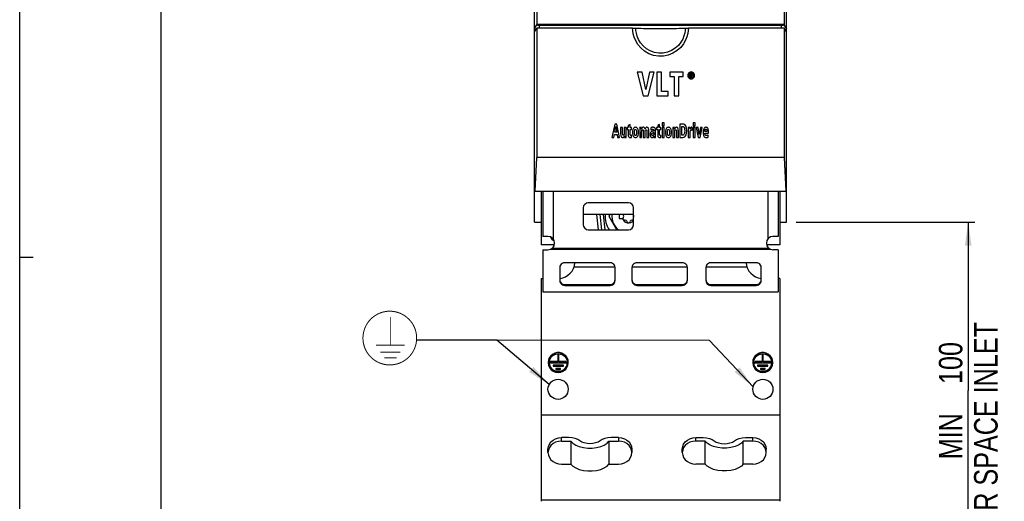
# Model space of a CAD drawing. Extents: x 0 to 594, y 0 to 420.
# Tile 2 of 28: x 0 to 147, y 149 to 220. Entities that reach past the tile are written whole.
import ezdxf

# ---------------------------------------------------------------- set-up
doc = ezdxf.new("R2010")
doc.units = 0
doc.header["$LTSCALE"] = 32.67
doc.layers.get('0').update_dxf_attribs({"linetype": 'CONTINUOUS'})
doc.styles.get("Standard").update_dxf_attribs({"font": 'txt', "width": 0.8})
doc.dimstyles.get("Standard").update_dxf_attribs({"dimtxt": 2.5, "dimasz": 2.5, "dimexe": 1.25, "dimexo": 0.625, "dimtad": 1, "dimcen": 2.5, "dimazin": 3, "dimtfac": 1, "dimtmove": 0, "dimatfit": 3})

# ---------------------------------------------------------------- blocks, each defined once
blk = doc.blocks.new('_FILLED')
at = {"color": 0, "linetype": 'BYBLOCK'}
blk.add_solid([(0, 0), (-1, 0.143), (-1, -0.143)], dxfattribs=at)
blk = doc.blocks.new('*D1')
at = {"color": 2, "linetype": 'CONTINUOUS'}
for p, q in [((115.63, 190.21), (142.22, 190.21)), ((141.22, 190.21), (141.22, 165.16)), ((141.22, 140.11), (141.22, 165.16)), ((136.37, 140.11), (142.22, 140.11))]:
    blk.add_line(p, q, dxfattribs=at)
at = {"color": 2, "linetype": 'CONTINUOUS', "xscale": 3.5, "yscale": 3.5, "zscale": 3.5}
for p, rotation in [((141.22, 190.21), 90), ((141.22, 140.11), 270)]:
    blk.add_blockref('_FILLED', p, dxfattribs=dict(at, rotation=rotation))
at = {"color": 5, "linetype": 'CONTINUOUS', "width": 0.8}
for s, p in [('AIR SPACE INLET', (145.6, 143.72)), ('100', (140.35, 166.12)), ('MIN ', (140.35, 154.92))]:
    blk.add_text(s, height=3.5, rotation=90, dxfattribs=at).set_placement(p)
blk = doc.blocks.new('EARTH_BL1', base_point=(80.15, 171.33))
at = {"color": 2, "linetype": 'CONTINUOUS'}
for p, q in [((71.04, 172.64), (59.09, 172.64)), ((102.71, 172.61), (59.09, 172.64)), ((78.83, 166.03), (71.04, 172.64)), ((109.2, 165.69), (102.71, 172.61))]:
    blk.add_line(p, q, dxfattribs=at)
at = {"color": 7, "linetype": 'CONTINUOUS', "const_width": 0.148}
blk.add_lwpolyline([(51.1, 172.96, 1), (59.1, 172.96, 1)], format="xyb", close=True, dxfattribs=at)
for points in [[(55.18, 171.89), (55.18, 176.11)], [(53.03, 171.89), (57.33, 171.89)], [(53.71, 170.86), (56.66, 170.86)], [(54.27, 170), (56.1, 170)]]:
    blk.add_lwpolyline(points, dxfattribs=at)
at = {"color": 2, "linetype": 'CONTINUOUS'}
for points in [[(75.84, 167.92), (78.83, 166.03), (76.49, 168.68)], [(106.44, 167.9), (109.2, 165.69), (107.17, 168.59)]]:
    blk.add_solid(points, dxfattribs=at)

msp = doc.modelspace()

# ---------------------------------------------------------------- linework, layer by layer
at = {"color": 7, "linetype": 'CONTINUOUS'}
for p, q in [((0, 0), (0, 420)), ((21, 400), (21, 20)), ((76.659, 190.208), (76.659, 290.208)), ((114.159, 190.208), (114.159, 290.208)), ((77.002, 285.583), (77.002, 219.601)), ((113.817, 285.583), (113.817, 219.601)), ((76.659, 219.03), (77.002, 219.601)), ((76.659, 218.53), (77.002, 219.101)), ((76.659, 219.03), (76.738, 218.833)), ((76.738, 218.833), (76.841, 218.833)), ((113.817, 219.609), (77.002, 219.609)), ((77.002, 219.601), (77.133, 219.514)), ((77.409, 219.106), (77.002, 219.101)), ((77.002, 219.101), (77.002, 199.833)), ((77.133, 219.514), (77.409, 219.518)), ((77.409, 219.52), (113.409, 219.52)), ((77.409, 219.106), (77.409, 219.518)), ((91.262, 219.109), (77.409, 219.107)), ((92.457, 219.07), (92.854, 219.057)), ((92.854, 219.057), (93.221, 219.047)), ((93.221, 219.047), (93.592, 219.039)), ((93.592, 219.039), (94.107, 219.03)), ((94.107, 219.03), (94.518, 219.025)), ((94.518, 219.025), (94.9, 219.022)), ((94.9, 219.022), (95.409, 219.02)), ((95.409, 219.02), (95.811, 219.021)), ((95.811, 219.021), (96.255, 219.024)), ((96.255, 219.024), (96.77, 219.031)), ((96.77, 219.031), (97.268, 219.04)), ((97.268, 219.04), (97.803, 219.053)), ((97.803, 219.053), (98.172, 219.064)), ((98.172, 219.064), (98.597, 219.078)), ((98.597, 219.078), (99.094, 219.099)), ((113.409, 219.107), (99.557, 219.109)), ((113.409, 219.518), (113.685, 219.514)), ((113.409, 219.107), (113.409, 219.518)), ((113.817, 219.101), (113.409, 219.106)), ((113.817, 219.601), (113.685, 219.514)), ((114.159, 219.03), (113.817, 219.601)), ((114.159, 218.53), (113.817, 219.101)), ((113.817, 219.101), (113.817, 199.833)), ((114.081, 218.833), (113.978, 218.833)), ((114.159, 219.03), (114.081, 218.833)), ((92.694, 212.52), (91.944, 212.52)), ((91.944, 212.52), (92.83, 209.02)), ((93.219, 209.966), (92.694, 212.52)), ((93.763, 212.52), (93.219, 209.966)), ((93.58, 209.02), (94.478, 212.52)), ((94.478, 212.52), (93.763, 212.52)), ((95.575, 212.52), (94.88, 212.52)), ((94.88, 212.52), (94.88, 209.02)), ((95.575, 209.65), (95.575, 212.52)), ((98.778, 212.52), (96.787, 212.52)), ((96.787, 212.52), (96.787, 211.888)), ((96.787, 211.888), (97.434, 211.888)), ((97.434, 211.888), (97.434, 209.02)), ((98.129, 211.888), (98.778, 211.888)), ((98.129, 209.02), (98.129, 211.888)), ((98.778, 211.888), (98.778, 212.52)), ((99.964, 212.331), (99.772, 212.331)), ((99.772, 212.331), (99.772, 211.776)), ((99.772, 211.776), (99.882, 211.776)), ((99.882, 212.238), (99.954, 212.238)), ((99.882, 212.105), (99.882, 212.238)), ((99.966, 212.105), (99.882, 212.105)), ((99.882, 212.012), (99.931, 212.012)), ((99.882, 211.776), (99.882, 212.012)), ((99.931, 212.012), (100.05, 211.776)), ((100.179, 211.776), (100.043, 212.017)), ((100.05, 211.776), (100.179, 211.776)), ((96.562, 209.65), (95.575, 209.65)), ((96.562, 209.02), (96.562, 209.65)), ((92.83, 209.02), (93.58, 209.02)), ((94.88, 209.02), (96.562, 209.02)), ((97.434, 209.02), (98.129, 209.02)), ((88.593, 204.82), (88.17, 202.82)), ((88.92, 204.82), (88.593, 204.82)), ((88.6, 203.604), (88.755, 204.437)), ((88.755, 204.437), (88.885, 203.604)), ((89.328, 202.82), (88.92, 204.82)), ((89.764, 204.314), (89.478, 204.314)), ((89.478, 204.314), (89.478, 203.337)), ((89.764, 203.393), (89.764, 204.314)), ((90.305, 204.314), (90.019, 204.314)), ((90.019, 204.314), (90.019, 203.475)), ((90.305, 203.131), (90.305, 204.314)), ((90.612, 204.314), (90.449, 204.314)), ((90.449, 204.314), (90.449, 203.997)), ((90.449, 203.997), (90.605, 203.997)), ((90.605, 203.997), (90.605, 203.239)), ((90.89, 204.76), (90.612, 204.62)), ((90.612, 204.62), (90.612, 204.314)), ((90.89, 204.314), (90.89, 204.76)), ((91.077, 204.314), (90.89, 204.314)), ((90.89, 203.997), (91.077, 203.997)), ((90.89, 203.309), (90.89, 203.997)), ((91.077, 203.997), (91.077, 204.314)), ((92.578, 204.314), (92.307, 204.314)), ((92.315, 204.002), (92.315, 202.82)), ((93.666, 202.82), (93.666, 203.797)), ((93.964, 204.242), (93.978, 203.906)), ((94.242, 204.039), (94.253, 204.039)), ((94.253, 204.039), (94.289, 204.037)), ((94.68, 203.242), (94.68, 203.786)), ((94.998, 204.314), (94.836, 204.314)), ((94.836, 204.314), (94.836, 203.997)), ((94.836, 203.997), (94.992, 203.997)), ((94.992, 203.997), (94.992, 203.239)), ((95.277, 204.76), (94.998, 204.62)), ((94.998, 204.62), (94.998, 204.314)), ((95.277, 204.314), (95.277, 204.76)), ((95.463, 204.314), (95.277, 204.314)), ((95.277, 203.997), (95.463, 203.997)), ((95.277, 203.309), (95.277, 203.997)), ((95.463, 203.997), (95.463, 204.314)), ((95.936, 204.97), (95.65, 204.97)), ((95.65, 204.97), (95.65, 204.57)), ((95.65, 204.57), (95.936, 204.57)), ((95.936, 204.314), (95.65, 204.314)), ((95.65, 204.314), (95.65, 202.82)), ((95.936, 204.57), (95.936, 204.97)), ((95.936, 202.82), (95.936, 204.314)), ((97.504, 204.314), (97.233, 204.314)), ((97.242, 204.002), (97.242, 202.82)), ((98.069, 202.82), (98.069, 203.797)), ((98.757, 204.82), (98.306, 204.82)), ((98.306, 204.82), (98.306, 202.82)), ((98.603, 204.471), (98.68, 204.471)), ((98.603, 203.169), (98.603, 204.471)), ((99.794, 204.314), (99.532, 204.314)), ((99.54, 204.002), (99.54, 202.82)), ((99.802, 204.044), (99.794, 204.314)), ((100.11, 204.336), (100.069, 204.336)), ((100.11, 203.918), (100.11, 204.336)), ((100.566, 204.97), (100.281, 204.97)), ((100.281, 204.97), (100.281, 204.57)), ((100.281, 204.57), (100.566, 204.57)), ((100.566, 204.314), (100.281, 204.314)), ((100.281, 204.314), (100.281, 202.82)), ((100.566, 204.57), (100.566, 204.97)), ((100.566, 202.82), (100.566, 204.314)), ((100.999, 204.314), (100.7, 204.314)), ((100.7, 204.314), (100.995, 202.82)), ((101.174, 203.247), (100.999, 204.314)), ((101.349, 204.314), (101.174, 203.247)), ((101.334, 202.82), (101.63, 204.314)), ((101.63, 204.314), (101.349, 204.314)), ((88.17, 202.82), (88.458, 202.82)), ((88.458, 202.82), (88.545, 203.267)), ((88.545, 203.267), (88.944, 203.267)), ((88.885, 203.604), (88.6, 203.604)), ((88.944, 203.267), (89.022, 202.82)), ((89.022, 202.82), (89.328, 202.82)), ((90.044, 202.82), (90.312, 202.82)), ((91.081, 202.836), (91.081, 203.154)), ((92.315, 202.82), (92.601, 202.82)), ((92.601, 202.82), (92.601, 203.657)), ((92.848, 203.74), (92.848, 202.82)), ((92.848, 202.82), (93.133, 202.82)), ((93.133, 202.82), (93.133, 203.767)), ((93.38, 203.739), (93.38, 202.82)), ((93.38, 202.82), (93.666, 202.82)), ((94.418, 203.753), (94.331, 203.753)), ((94.418, 203.54), (94.418, 203.453)), ((94.418, 203.026), (94.424, 202.82)), ((94.424, 202.82), (94.687, 202.82)), ((95.468, 202.836), (95.468, 203.154)), ((95.65, 202.82), (95.936, 202.82)), ((97.242, 202.82), (97.527, 202.82)), ((97.527, 202.82), (97.527, 203.657)), ((97.782, 203.739), (97.782, 202.82)), ((97.782, 202.82), (98.069, 202.82)), ((98.306, 202.82), (98.719, 202.82)), ((98.697, 203.169), (98.603, 203.169)), ((99.54, 202.82), (99.826, 202.82)), ((99.826, 202.82), (99.826, 203.488)), ((100.281, 202.82), (100.566, 202.82)), ((100.995, 202.82), (101.334, 202.82)), ((102.315, 203.692), (102.017, 203.692)), ((102.017, 203.447), (102.576, 203.447)), ((102.526, 202.882), (102.519, 203.223)), ((102.576, 203.447), (102.576, 203.555)), ((76.736, 194.833), (77.002, 199.833)), ((113.817, 199.833), (77.002, 199.833)), ((113.817, 199.833), (114.083, 194.833)), ((76.659, 194.833), (114.159, 194.833)), ((77.659, 194.833), (77.659, 186.833)), ((77.909, 194.833), (77.909, 188.083)), ((112.909, 194.833), (112.909, 188.083)), ((113.159, 194.833), (113.159, 186.833)), ((83.909, 192.333), (83.909, 189.833)), ((90.659, 193.083), (84.659, 193.083)), ((91.409, 189.833), (91.409, 192.333)), ((91.409, 191.333), (83.909, 191.333)), ((86.673, 189.083), (86.437, 191.333)), ((87.785, 191.103), (87.917, 191.333)), ((88.927, 189.083), (87.785, 191.062)), ((89.259, 191.333), (89.259, 190.77)), ((89.259, 190.77), (89.796, 190.77)), ((76.659, 190.208), (77.659, 190.208)), ((113.159, 190.208), (114.159, 190.208)), ((78.659, 188.083), (77.909, 188.083)), ((84.659, 189.083), (90.659, 189.083)), ((112.909, 188.083), (112.159, 188.083)), ((79.609, 186.833), (77.659, 186.833)), ((113.159, 186.833), (111.21, 186.833)), ((77.909, 186.103), (78.659, 186.103)), ((77.909, 186.103), (77.909, 179.833)), ((112.909, 186.103), (112.159, 186.103)), ((112.909, 186.103), (112.909, 179.833)), ((80.409, 183.455), (80.409, 181.523)), ((87.909, 184.179), (81.159, 184.179)), ((82.538, 183.563), (88.645, 183.563)), ((88.659, 183.455), (88.634, 183.642)), ((88.659, 181.523), (88.659, 183.455)), ((91.159, 183.455), (91.159, 181.523)), ((91.174, 183.563), (99.395, 183.563)), ((98.659, 184.179), (91.909, 184.179)), ((99.409, 183.455), (99.384, 183.642)), ((99.409, 181.523), (99.409, 183.455)), ((102.159, 183.455), (102.159, 181.523)), ((102.174, 183.563), (108.281, 183.563)), ((109.659, 184.179), (102.909, 184.179)), ((110.409, 183.455), (110.384, 183.642)), ((110.409, 181.523), (110.409, 183.455)), ((77.659, 181.833), (77.909, 181.833)), ((77.659, 181.833), (77.659, 148.663)), ((113.159, 181.833), (112.909, 181.833)), ((113.159, 181.833), (113.159, 148.663)), ((80.409, 181.65), (80.435, 181.463)), ((81.159, 180.926), (87.909, 180.926)), ((81.159, 180.798), (87.909, 180.798)), ((88.634, 181.463), (88.659, 181.65)), ((91.159, 181.65), (91.185, 181.463)), ((91.909, 180.926), (98.659, 180.926)), ((91.909, 180.798), (98.659, 180.798)), ((99.384, 181.463), (99.409, 181.65)), ((102.159, 181.65), (102.185, 181.463)), ((102.909, 180.926), (109.659, 180.926)), ((102.909, 180.798), (109.659, 180.798)), ((110.384, 181.463), (110.409, 181.65)), ((77.909, 179.833), (112.909, 179.833)), ((80.259, 170.502), (80.109, 170.502)), ((80.259, 170.484), (80.109, 170.484)), ((80.109, 170.484), (80.109, 169.445)), ((80.259, 169.445), (80.259, 170.484)), ((110.709, 170.502), (110.559, 170.502)), ((110.709, 170.484), (110.559, 170.484)), ((110.559, 170.484), (110.559, 169.445)), ((110.709, 169.445), (110.709, 170.484)), ((78.736, 169.681), (78.684, 169.297)), ((80.109, 169.463), (78.984, 169.463)), ((80.109, 169.445), (78.984, 169.445)), ((78.984, 169.445), (78.984, 169.297)), ((78.984, 169.297), (81.384, 169.297)), ((80.964, 168.944), (79.404, 168.944)), ((80.964, 168.926), (79.404, 168.926)), ((79.404, 168.926), (79.404, 168.777)), ((79.404, 168.777), (80.964, 168.777)), ((81.384, 169.463), (80.259, 169.463)), ((81.384, 169.445), (80.259, 169.445)), ((80.964, 168.777), (80.964, 168.926)), ((81.384, 169.297), (81.384, 169.445)), ((81.488, 169.642), (81.534, 169.297)), ((109.186, 169.681), (109.134, 169.297)), ((110.559, 169.463), (109.434, 169.463)), ((110.559, 169.445), (109.434, 169.445)), ((109.434, 169.445), (109.434, 169.297)), ((109.434, 169.297), (111.834, 169.297)), ((111.414, 168.944), (109.854, 168.944)), ((111.414, 168.926), (109.854, 168.926)), ((109.854, 168.926), (109.854, 168.777)), ((109.854, 168.777), (111.414, 168.777)), ((111.834, 169.463), (110.709, 169.463)), ((111.834, 169.445), (110.709, 169.445)), ((111.414, 168.777), (111.414, 168.926)), ((111.834, 169.297), (111.834, 169.445)), ((111.938, 169.642), (111.984, 169.297)), ((80.544, 168.424), (79.824, 168.424)), ((80.544, 168.406), (79.824, 168.406)), ((79.824, 168.406), (79.824, 168.258)), ((79.824, 168.258), (80.544, 168.258)), ((80.544, 168.258), (80.544, 168.406)), ((110.994, 168.424), (110.274, 168.424)), ((110.994, 168.406), (110.274, 168.406)), ((110.274, 168.406), (110.274, 168.258)), ((110.274, 168.258), (110.994, 168.258)), ((110.994, 168.258), (110.994, 168.406)), ((77.659, 161.556), (113.159, 161.556)), ((81.737, 158.142), (80.659, 158.142)), ((80.659, 157.621), (82.081, 157.621)), ((82.081, 157.621), (82.081, 154.207)), ((87.738, 157.621), (89.159, 157.621)), ((87.738, 157.621), (87.738, 154.207)), ((89.159, 158.142), (88.082, 158.142)), ((100.659, 158.142), (101.737, 158.142)), ((102.081, 157.621), (100.659, 157.621)), ((102.081, 154.207), (102.081, 157.621)), ((109.159, 157.621), (107.738, 157.621)), ((107.738, 154.207), (107.738, 157.621)), ((108.082, 158.142), (109.159, 158.142)), ((78.659, 155.914), (78.659, 156.435)), ((91.159, 156.435), (91.159, 155.914)), ((98.659, 155.914), (98.659, 156.435)), ((111.159, 155.914), (111.159, 156.435)), ((80.659, 154.207), (82.081, 154.207)), ((87.738, 154.207), (89.159, 154.207)), ((102.081, 154.207), (100.659, 154.207)), ((109.159, 154.207), (107.738, 154.207))]:
    msp.add_line(p, q, dxfattribs=at)
at = {"color": 9, "linetype": 'CONTINUOUS'}
for p, q in [((79.409, 194.833), (79.409, 187.739)), ((111.409, 194.833), (111.409, 187.739)), ((86.17, 189.083), (85.934, 191.333)), ((87.176, 189.083), (86.939, 191.333)), ((79.094, 186.203), (111.725, 186.203)), ((79.294, 186.333), (111.525, 186.333)), ((81.159, 180.798), (81.159, 180.926)), ((87.909, 180.798), (87.909, 180.926)), ((91.909, 180.798), (91.909, 180.926)), ((98.659, 180.798), (98.659, 180.926)), ((102.909, 180.798), (102.909, 180.926)), ((109.659, 180.798), (109.659, 180.926)), ((80.659, 157.621), (80.659, 158.142)), ((89.159, 158.142), (89.159, 157.621)), ((100.659, 157.621), (100.659, 158.142)), ((109.159, 157.621), (109.159, 158.142)), ((77.659, 148.902), (113.159, 148.902))]:
    msp.add_line(p, q, dxfattribs=at)
at = {"color": 2, "linetype": 'CONTINUOUS'}
msp.add_line((0, 185), (2, 185), dxfattribs=at)
at = {"color": 7, "linetype": 'CONTINUOUS'}
for points in [[(91.262, 219.109), (91.499, 219.106), (91.725, 219.099)], [(91.725, 219.099), (91.988, 219.088), (92.457, 219.07)], [(99.094, 219.099), (99.32, 219.106), (99.557, 219.109)], [(99.611, 212.418), (99.53, 212.312), (99.482, 212.193), (99.463, 212.051)], [(99.463, 212.051), (99.482, 211.91), (99.53, 211.791), (99.61, 211.685)], [(99.607, 212.051), (99.621, 212.166), (99.656, 212.258), (99.711, 212.335)], [(99.71, 211.767), (99.656, 211.842), (99.621, 211.934), (99.607, 212.051)], [(99.61, 211.685), (99.715, 211.601), (99.83, 211.553), (99.964, 211.536)], [(99.964, 212.566), (99.83, 212.549), (99.715, 212.501), (99.611, 212.418)], [(99.964, 211.657), (99.867, 211.669), (99.785, 211.705), (99.71, 211.767)], [(99.711, 212.335), (99.785, 212.395), (99.866, 212.431), (99.964, 212.443)], [(99.954, 212.238), (99.979, 212.237), (100.003, 212.233), (100.024, 212.228)], [(100.32, 212.418), (100.218, 212.5), (100.102, 212.548), (99.964, 212.566)], [(99.964, 212.443), (100.063, 212.431), (100.145, 212.395), (100.219, 212.334)], [(100.117, 212.295), (100.08, 212.314), (100.03, 212.327), (99.964, 212.331)], [(100.219, 211.767), (100.145, 211.705), (100.062, 211.669), (99.964, 211.657)], [(99.964, 211.536), (100.102, 211.553), (100.218, 211.602), (100.321, 211.686)], [(100.035, 212.119), (100.017, 212.111), (99.995, 212.106), (99.966, 212.105)], [(100.024, 212.228), (100.043, 212.218), (100.054, 212.202), (100.059, 212.177)], [(100.059, 212.177), (100.056, 212.149), (100.048, 212.13), (100.035, 212.119)], [(100.043, 212.017), (100.078, 212.025), (100.107, 212.038), (100.132, 212.057)], [(100.169, 212.165), (100.162, 212.225), (100.144, 212.267), (100.117, 212.295)], [(100.132, 212.057), (100.151, 212.081), (100.164, 212.116), (100.169, 212.165)], [(100.219, 212.334), (100.273, 212.258), (100.308, 212.166), (100.321, 212.05)], [(100.321, 212.05), (100.308, 211.934), (100.273, 211.842), (100.219, 211.767)], [(100.464, 212.051), (100.447, 212.193), (100.4, 212.312), (100.32, 212.418)], [(100.321, 211.686), (100.4, 211.792), (100.447, 211.91), (100.464, 212.051)], [(91.348, 204.124), (91.288, 203.984), (91.246, 203.803), (91.231, 203.572)], [(91.686, 204.333), (91.58, 204.32), (91.493, 204.283), (91.417, 204.221), (91.348, 204.124)], [(91.527, 203.572), (91.534, 203.74), (91.552, 203.86), (91.578, 203.94), (91.61, 203.99), (91.645, 204.016), (91.686, 204.024)], [(92.025, 204.124), (91.957, 204.22), (91.881, 204.283), (91.794, 204.32), (91.686, 204.333)], [(91.686, 204.024), (91.726, 204.016), (91.76, 203.99), (91.792, 203.94), (91.819, 203.86), (91.837, 203.74), (91.844, 203.572)], [(92.141, 203.572), (92.126, 203.802), (92.085, 203.983), (92.025, 204.124)], [(92.307, 204.314), (92.312, 204.231), (92.314, 204.127), (92.315, 204.002)], [(92.586, 204.065), (92.585, 204.158), (92.583, 204.241), (92.578, 204.314)], [(92.688, 204.264), (92.65, 204.213), (92.616, 204.147), (92.586, 204.065)], [(92.601, 203.657), (92.605, 203.751), (92.617, 203.828), (92.634, 203.889)], [(92.634, 203.889), (92.661, 203.937), (92.695, 203.964), (92.74, 203.974)], [(92.866, 204.336), (92.791, 204.327), (92.733, 204.303), (92.688, 204.264)], [(92.74, 203.974), (92.765, 203.97), (92.789, 203.956), (92.813, 203.929)], [(92.813, 203.929), (92.83, 203.891), (92.842, 203.83), (92.848, 203.74)], [(93.031, 204.269), (92.988, 204.305), (92.935, 204.328), (92.866, 204.336)], [(93.12, 204.087), (93.094, 204.162), (93.064, 204.222), (93.031, 204.269)], [(93.215, 204.267), (93.178, 204.219), (93.147, 204.16), (93.12, 204.087)], [(93.133, 203.767), (93.137, 203.825), (93.148, 203.874), (93.165, 203.915)], [(93.165, 203.915), (93.189, 203.947), (93.22, 203.966), (93.262, 203.974)], [(93.388, 204.333), (93.313, 204.325), (93.257, 204.302), (93.215, 204.267)], [(93.262, 203.974), (93.293, 203.969), (93.321, 203.953), (93.347, 203.922)], [(93.347, 203.922), (93.364, 203.882), (93.376, 203.823), (93.38, 203.739)], [(93.606, 204.179), (93.567, 204.25), (93.519, 204.296), (93.462, 204.323), (93.388, 204.333)], [(93.666, 203.797), (93.659, 203.951), (93.638, 204.077), (93.606, 204.179)], [(94.032, 204.276), (94.006, 204.264), (93.984, 204.253), (93.964, 204.242)], [(93.978, 203.906), (94.005, 203.933), (94.032, 203.956), (94.059, 203.976)], [(94.108, 204.305), (94.081, 204.295), (94.056, 204.286), (94.032, 204.276)], [(94.059, 203.976), (94.083, 203.993), (94.105, 204.006), (94.126, 204.017)], [(94.269, 204.334), (94.218, 204.331), (94.164, 204.321), (94.108, 204.305)], [(94.126, 204.017), (94.148, 204.024), (94.167, 204.031), (94.186, 204.037)], [(94.186, 204.037), (94.205, 204.038), (94.224, 204.039), (94.242, 204.039)], [(94.476, 204.299), (94.422, 204.318), (94.354, 204.331), (94.269, 204.334)], [(94.289, 204.037), (94.306, 204.031), (94.326, 204.021), (94.347, 204.006)], [(94.347, 204.006), (94.365, 203.987), (94.382, 203.959), (94.397, 203.92)], [(94.397, 203.92), (94.408, 203.876), (94.415, 203.821), (94.418, 203.753)], [(94.6, 204.186), (94.567, 204.232), (94.527, 204.27), (94.476, 204.299)], [(94.68, 203.786), (94.67, 203.955), (94.642, 204.086), (94.6, 204.186)], [(96.257, 204.124), (96.196, 203.984), (96.155, 203.803), (96.14, 203.572)], [(96.595, 204.333), (96.489, 204.32), (96.402, 204.283), (96.325, 204.221), (96.257, 204.124)], [(96.436, 203.572), (96.442, 203.74), (96.46, 203.86), (96.487, 203.94), (96.519, 203.99), (96.554, 204.016), (96.595, 204.024)], [(96.934, 204.124), (96.866, 204.22), (96.79, 204.283), (96.702, 204.32), (96.595, 204.333)], [(96.595, 204.024), (96.634, 204.016), (96.669, 203.99), (96.701, 203.94), (96.727, 203.86), (96.746, 203.74), (96.753, 203.572)], [(97.05, 203.572), (97.035, 203.802), (96.994, 203.983), (96.934, 204.124)], [(97.233, 204.314), (97.238, 204.231), (97.241, 204.127), (97.242, 204.002)], [(97.512, 204.065), (97.512, 204.158), (97.509, 204.241), (97.504, 204.314)], [(97.613, 204.265), (97.575, 204.214), (97.542, 204.148), (97.512, 204.065)], [(97.527, 203.657), (97.531, 203.754), (97.542, 203.831), (97.559, 203.89)], [(97.559, 203.89), (97.587, 203.938), (97.62, 203.964), (97.662, 203.974)], [(97.791, 204.335), (97.717, 204.327), (97.659, 204.303), (97.613, 204.265)], [(97.662, 203.974), (97.692, 203.97), (97.72, 203.956), (97.747, 203.93)], [(97.747, 203.93), (97.764, 203.891), (97.777, 203.829), (97.782, 203.739)], [(98.008, 204.18), (97.969, 204.25), (97.922, 204.296), (97.865, 204.324), (97.791, 204.335)], [(98.069, 203.797), (98.061, 203.951), (98.04, 204.077), (98.008, 204.18)], [(98.68, 204.471), (98.77, 204.456), (98.843, 204.415), (98.908, 204.341), (98.962, 204.223), (98.999, 204.048), (99.013, 203.802)], [(99.149, 204.597), (99.019, 204.731), (98.892, 204.799), (98.757, 204.82)], [(99.013, 203.802), (99.003, 203.618), (98.977, 203.47), (98.938, 203.352)], [(99.143, 203.054), (99.232, 203.217), (99.297, 203.458), (99.322, 203.803)], [(99.322, 203.803), (99.297, 204.179), (99.235, 204.433), (99.149, 204.597)], [(99.532, 204.314), (99.537, 204.231), (99.54, 204.127), (99.54, 204.002)], [(99.85, 204.16), (99.818, 204.082), (99.802, 204.044)], [(99.834, 203.652), (99.84, 203.703), (99.849, 203.75), (99.859, 203.794)], [(99.898, 204.253), (99.881, 204.225), (99.865, 204.195), (99.85, 204.16)], [(99.859, 203.794), (99.875, 203.837), (99.894, 203.872), (99.916, 203.899)], [(99.968, 204.316), (99.942, 204.299), (99.919, 204.278), (99.898, 204.253)], [(99.916, 203.899), (99.941, 203.919), (99.973, 203.931), (100.014, 203.936)], [(100.069, 204.336), (100.029, 204.334), (99.995, 204.326), (99.968, 204.316)], [(100.014, 203.936), (100.049, 203.934), (100.081, 203.928), (100.11, 203.918)], [(101.853, 204.107), (101.797, 203.962), (101.759, 203.785), (101.745, 203.572)], [(102.165, 204.336), (102.073, 204.32), (101.993, 204.281), (101.921, 204.214), (101.853, 204.107)], [(102.017, 203.692), (102.018, 203.716), (102.019, 203.748), (102.022, 203.787)], [(102.022, 203.787), (102.025, 203.826), (102.03, 203.866), (102.038, 203.908)], [(102.038, 203.908), (102.05, 203.95), (102.065, 203.986), (102.082, 204.016)], [(102.082, 204.016), (102.104, 204.04), (102.131, 204.054), (102.165, 204.059)], [(102.269, 204.323), (102.226, 204.331), (102.191, 204.335), (102.165, 204.336)], [(102.165, 204.059), (102.216, 204.048), (102.255, 204.013), (102.284, 203.948)], [(102.405, 204.239), (102.355, 204.283), (102.31, 204.31), (102.269, 204.323)], [(102.284, 203.948), (102.301, 203.875), (102.311, 203.79), (102.315, 203.692)], [(102.525, 204.009), (102.487, 204.113), (102.447, 204.188), (102.405, 204.239)], [(102.576, 203.555), (102.57, 203.745), (102.552, 203.894), (102.525, 204.009)], [(89.478, 203.337), (89.486, 203.182), (89.507, 203.056), (89.54, 202.954)], [(89.54, 202.954), (89.581, 202.883), (89.63, 202.838), (89.688, 202.811), (89.762, 202.801)], [(89.762, 202.801), (89.837, 202.81), (89.895, 202.835), (89.94, 202.873)], [(89.801, 203.209), (89.782, 203.247), (89.769, 203.306), (89.764, 203.393)], [(89.884, 203.157), (89.854, 203.162), (89.827, 203.178), (89.801, 203.209)], [(89.989, 203.246), (89.961, 203.194), (89.927, 203.167), (89.884, 203.157)], [(89.94, 202.873), (89.976, 202.923), (90.009, 202.987), (90.038, 203.068)], [(90.019, 203.475), (90.015, 203.382), (90.005, 203.307), (89.989, 203.246)], [(90.038, 203.068), (90.039, 202.975), (90.041, 202.892), (90.044, 202.82)], [(90.312, 202.82), (90.308, 202.902), (90.306, 203.005), (90.305, 203.131)], [(90.605, 203.239), (90.617, 203.08), (90.646, 202.97), (90.687, 202.897)], [(90.687, 202.897), (90.748, 202.84), (90.811, 202.809), (90.882, 202.8)], [(90.882, 202.8), (90.976, 202.806), (91.041, 202.819), (91.081, 202.836)], [(90.92, 203.163), (90.905, 203.193), (90.894, 203.24), (90.89, 203.309)], [(90.988, 203.121), (90.963, 203.126), (90.94, 203.139), (90.92, 203.163)], [(91.081, 203.154), (91.055, 203.136), (91.024, 203.125), (90.988, 203.121)], [(91.231, 203.572), (91.246, 203.338), (91.287, 203.156), (91.347, 203.014)], [(91.347, 203.014), (91.417, 202.915), (91.494, 202.852), (91.581, 202.814), (91.686, 202.801)], [(91.568, 203.228), (91.546, 203.314), (91.532, 203.427), (91.527, 203.572)], [(91.686, 203.105), (91.652, 203.111), (91.622, 203.131), (91.593, 203.168), (91.568, 203.228)], [(91.806, 203.229), (91.781, 203.169), (91.752, 203.131), (91.721, 203.111), (91.686, 203.105)], [(91.686, 202.801), (91.793, 202.814), (91.88, 202.852), (91.957, 202.916), (92.026, 203.014)], [(91.844, 203.572), (91.839, 203.427), (91.826, 203.314), (91.806, 203.229)], [(92.026, 203.014), (92.085, 203.156), (92.126, 203.339), (92.141, 203.572)], [(93.921, 203.542), (93.891, 203.469), (93.87, 203.373), (93.861, 203.25)], [(93.861, 203.25), (93.872, 203.113), (93.9, 203.005), (93.942, 202.923)], [(94.059, 203.688), (94.009, 203.653), (93.963, 203.606), (93.921, 203.542)], [(93.942, 202.923), (94.003, 202.853), (94.072, 202.814), (94.154, 202.801)], [(94.217, 203.743), (94.169, 203.734), (94.116, 203.716), (94.059, 203.688)], [(94.123, 203.278), (94.127, 203.34), (94.138, 203.389), (94.154, 203.427)], [(94.141, 203.169), (94.131, 203.196), (94.125, 203.232), (94.123, 203.278)], [(94.178, 203.11), (94.164, 203.122), (94.152, 203.142), (94.141, 203.169)], [(94.154, 203.427), (94.178, 203.462), (94.202, 203.487), (94.228, 203.505)], [(94.154, 202.801), (94.222, 202.81), (94.28, 202.834), (94.333, 202.877)], [(94.246, 203.082), (94.23, 203.084), (94.208, 203.092), (94.178, 203.11)], [(94.331, 203.753), (94.302, 203.752), (94.264, 203.749), (94.217, 203.743)], [(94.228, 203.505), (94.262, 203.52), (94.294, 203.531), (94.325, 203.536)], [(94.287, 203.094), (94.269, 203.087), (94.256, 203.083), (94.246, 203.082)], [(94.343, 203.134), (94.322, 203.116), (94.303, 203.102), (94.287, 203.094)], [(94.325, 203.536), (94.359, 203.538), (94.389, 203.539), (94.418, 203.54)], [(94.333, 202.877), (94.375, 202.93), (94.403, 202.979), (94.418, 203.026)], [(94.395, 203.244), (94.379, 203.196), (94.362, 203.16), (94.343, 203.134)], [(94.418, 203.453), (94.415, 203.367), (94.407, 203.298), (94.395, 203.244)], [(94.687, 202.82), (94.683, 202.921), (94.68, 203.061), (94.68, 203.242)], [(94.992, 203.239), (95.003, 203.08), (95.032, 202.97), (95.074, 202.897)], [(95.074, 202.897), (95.134, 202.84), (95.197, 202.809), (95.269, 202.8)], [(95.269, 202.8), (95.362, 202.806), (95.427, 202.819), (95.468, 202.836)], [(95.306, 203.163), (95.291, 203.193), (95.281, 203.24), (95.277, 203.309)], [(95.374, 203.121), (95.349, 203.126), (95.327, 203.139), (95.306, 203.163)], [(95.468, 203.154), (95.442, 203.136), (95.411, 203.125), (95.374, 203.121)], [(96.14, 203.572), (96.155, 203.338), (96.196, 203.156), (96.256, 203.014)], [(96.256, 203.014), (96.326, 202.915), (96.403, 202.852), (96.489, 202.814), (96.595, 202.801)], [(96.476, 203.228), (96.455, 203.314), (96.441, 203.427), (96.436, 203.572)], [(96.595, 203.105), (96.561, 203.111), (96.531, 203.131), (96.502, 203.168), (96.476, 203.228)], [(96.715, 203.229), (96.69, 203.169), (96.661, 203.131), (96.63, 203.111), (96.595, 203.105)], [(96.595, 202.801), (96.702, 202.814), (96.789, 202.852), (96.866, 202.916), (96.935, 203.014)], [(96.753, 203.572), (96.748, 203.427), (96.735, 203.314), (96.715, 203.229)], [(96.935, 203.014), (96.994, 203.156), (97.035, 203.339), (97.05, 203.572)], [(98.938, 203.352), (98.89, 203.267), (98.836, 203.213), (98.774, 203.182), (98.697, 203.169)], [(98.719, 202.82), (98.87, 202.844), (99.008, 202.916), (99.143, 203.054)], [(99.826, 203.488), (99.827, 203.543), (99.829, 203.597), (99.834, 203.652)], [(101.745, 203.572), (101.76, 203.338), (101.801, 203.156), (101.861, 203.014)], [(101.861, 203.014), (101.93, 202.919), (102.009, 202.855), (102.105, 202.815), (102.226, 202.801)], [(102.075, 203.211), (102.044, 203.278), (102.025, 203.356), (102.017, 203.447)], [(102.252, 203.105), (102.178, 203.119), (102.121, 203.153), (102.075, 203.211)], [(102.226, 202.801), (102.326, 202.809), (102.425, 202.836), (102.526, 202.882)], [(102.327, 203.115), (102.301, 203.109), (102.277, 203.106), (102.252, 203.105)], [(102.398, 203.142), (102.376, 203.131), (102.352, 203.122), (102.327, 203.115)], [(102.519, 203.223), (102.484, 203.196), (102.444, 203.169), (102.398, 203.142)], [(81.159, 184.179), (80.965, 184.155), (80.784, 184.082), (80.629, 183.967), (80.51, 183.817), (80.435, 183.642), (80.409, 183.455)], [(88.634, 183.642), (88.559, 183.817), (88.44, 183.967), (88.284, 184.082), (88.104, 184.155), (87.909, 184.179)], [(91.909, 184.179), (91.715, 184.155), (91.534, 184.082), (91.379, 183.967), (91.26, 183.817), (91.185, 183.642), (91.159, 183.455)], [(99.384, 183.642), (99.309, 183.817), (99.19, 183.967), (99.034, 184.082), (98.854, 184.155), (98.659, 184.179)], [(102.909, 184.179), (102.715, 184.155), (102.534, 184.082), (102.379, 183.967), (102.26, 183.817), (102.185, 183.642), (102.159, 183.455)], [(110.384, 183.642), (110.309, 183.817), (110.19, 183.967), (110.034, 184.082), (109.854, 184.155), (109.659, 184.179)], [(80.409, 181.523), (80.435, 181.335), (80.51, 181.161), (80.629, 181.011), (80.784, 180.896), (80.965, 180.823), (81.159, 180.798)], [(80.435, 181.463), (80.51, 181.288), (80.629, 181.138), (80.784, 181.023), (80.965, 180.95), (81.159, 180.926)], [(87.909, 180.798), (88.104, 180.823), (88.284, 180.896), (88.44, 181.011), (88.559, 181.161), (88.634, 181.335), (88.659, 181.523)], [(87.909, 180.926), (88.104, 180.95), (88.284, 181.023), (88.44, 181.138), (88.559, 181.288), (88.634, 181.463)], [(91.159, 181.523), (91.185, 181.335), (91.26, 181.161), (91.379, 181.011), (91.534, 180.896), (91.715, 180.823), (91.909, 180.798)], [(91.185, 181.463), (91.26, 181.288), (91.379, 181.138), (91.534, 181.023), (91.715, 180.95), (91.909, 180.926)], [(98.659, 180.798), (98.854, 180.823), (99.034, 180.896), (99.19, 181.011), (99.309, 181.161), (99.384, 181.335), (99.409, 181.523)], [(98.659, 180.926), (98.854, 180.95), (99.034, 181.023), (99.19, 181.138), (99.309, 181.288), (99.384, 181.463)], [(102.159, 181.523), (102.185, 181.335), (102.26, 181.161), (102.379, 181.011), (102.534, 180.896), (102.715, 180.823), (102.909, 180.798)], [(102.185, 181.463), (102.26, 181.288), (102.379, 181.138), (102.534, 181.023), (102.715, 180.95), (102.909, 180.926)], [(109.659, 180.798), (109.854, 180.823), (110.034, 180.896), (110.19, 181.011), (110.309, 181.161), (110.384, 181.335), (110.409, 181.523)], [(109.659, 180.926), (109.854, 180.95), (110.034, 181.023), (110.19, 181.138), (110.309, 181.288), (110.384, 181.463)], [(81.684, 169.315), (81.641, 169.67), (81.513, 170.005), (81.307, 170.299), (81.037, 170.536), (80.716, 170.703), (80.365, 170.788), (80.004, 170.788), (79.653, 170.703), (79.332, 170.536), (79.062, 170.299), (78.856, 170.005), (78.728, 169.67), (78.684, 169.315)], [(81.684, 169.297), (81.633, 169.681), (81.484, 170.039), (81.245, 170.346), (80.934, 170.582), (80.573, 170.73), (80.184, 170.781), (79.796, 170.73), (79.434, 170.582), (79.124, 170.346), (78.885, 170.039), (78.736, 169.681)], [(78.834, 169.297), (78.88, 169.642), (79.015, 169.965), (79.23, 170.241), (79.509, 170.453), (79.835, 170.587), (80.184, 170.632), (80.534, 170.587), (80.859, 170.453), (81.139, 170.241), (81.354, 169.965), (81.488, 169.642)], [(112.134, 169.315), (112.091, 169.67), (111.963, 170.005), (111.757, 170.299), (111.487, 170.536), (111.166, 170.703), (110.815, 170.788), (110.454, 170.788), (110.103, 170.703), (109.782, 170.536), (109.512, 170.299), (109.306, 170.005), (109.178, 169.67), (109.134, 169.315)], [(112.134, 169.297), (112.083, 169.681), (111.934, 170.039), (111.695, 170.346), (111.384, 170.582), (111.023, 170.73), (110.634, 170.781), (110.246, 170.73), (109.884, 170.582), (109.574, 170.346), (109.335, 170.039), (109.186, 169.681)], [(109.284, 169.297), (109.33, 169.642), (109.465, 169.965), (109.68, 170.241), (109.959, 170.453), (110.285, 170.587), (110.634, 170.632), (110.984, 170.587), (111.309, 170.453), (111.589, 170.241), (111.804, 169.965), (111.938, 169.642)], [(78.684, 169.297), (78.736, 168.913), (78.885, 168.555), (79.124, 168.247), (79.434, 168.011), (79.796, 167.863), (80.184, 167.813), (80.573, 167.863), (80.934, 168.011), (81.245, 168.247), (81.484, 168.555), (81.633, 168.913), (81.684, 169.297)], [(81.534, 169.297), (81.488, 168.951), (81.354, 168.629), (81.139, 168.352), (80.859, 168.14), (80.534, 168.007), (80.184, 167.961), (79.835, 168.007), (79.509, 168.14), (79.23, 168.352), (79.015, 168.629), (78.88, 168.951), (78.834, 169.297)], [(78.837, 169.297), (78.874, 168.995), (78.989, 168.694), (79.174, 168.429), (79.418, 168.216), (79.706, 168.066), (80.022, 167.989), (80.347, 167.989), (80.663, 168.066), (80.951, 168.216), (81.195, 168.429), (81.38, 168.694), (81.495, 168.995), (81.532, 169.297)], [(109.134, 169.297), (109.186, 168.913), (109.335, 168.555), (109.574, 168.247), (109.884, 168.011), (110.246, 167.863), (110.634, 167.813), (111.023, 167.863), (111.384, 168.011), (111.695, 168.247), (111.934, 168.555), (112.083, 168.913), (112.134, 169.297)], [(111.984, 169.297), (111.938, 168.951), (111.804, 168.629), (111.589, 168.352), (111.309, 168.14), (110.984, 168.007), (110.634, 167.961), (110.285, 168.007), (109.959, 168.14), (109.68, 168.352), (109.465, 168.629), (109.33, 168.951), (109.284, 169.297)], [(109.287, 169.297), (109.324, 168.995), (109.439, 168.694), (109.624, 168.429), (109.868, 168.216), (110.156, 168.066), (110.472, 167.989), (110.797, 167.989), (111.113, 168.066), (111.401, 168.216), (111.645, 168.429), (111.83, 168.694), (111.945, 168.995), (111.982, 169.297)], [(78.659, 156.435), (78.71, 156.815), (78.858, 157.176), (79.096, 157.5), (79.412, 157.77), (79.792, 157.973), (80.214, 158.1), (80.659, 158.142)], [(80.659, 157.621), (80.214, 157.578), (79.792, 157.452), (79.412, 157.249), (79.096, 156.979), (78.858, 156.655), (78.71, 156.294), (78.659, 155.914)], [(83.709, 157.479), (83.11, 157.858), (82.703, 158.013), (82.236, 158.109), (81.737, 158.142)], [(82.081, 157.621), (82.374, 157.307), (82.793, 157.035), (83.317, 156.817), (83.921, 156.666), (84.574, 156.589), (85.244, 156.589), (85.898, 156.666), (86.502, 156.817), (87.026, 157.035), (87.445, 157.307), (87.738, 157.621)], [(86.709, 157.858), (86.11, 157.479), (85.755, 157.344), (85.346, 157.259), (84.909, 157.23), (84.473, 157.259), (84.064, 157.344), (83.709, 157.479)], [(88.082, 158.142), (87.583, 158.109), (87.116, 158.013), (86.709, 157.858)], [(89.159, 158.142), (89.605, 158.1), (90.027, 157.973), (90.406, 157.77), (90.723, 157.5), (90.961, 157.176), (91.109, 156.815), (91.159, 156.435)], [(91.159, 155.914), (91.109, 156.294), (90.961, 156.655), (90.723, 156.979), (90.406, 157.249), (90.027, 157.452), (89.605, 157.578), (89.159, 157.621)], [(98.659, 156.435), (98.71, 156.815), (98.858, 157.176), (99.096, 157.5), (99.412, 157.77), (99.792, 157.973), (100.214, 158.1), (100.659, 158.142)], [(100.659, 157.621), (100.214, 157.578), (99.792, 157.452), (99.412, 157.249), (99.096, 156.979), (98.858, 156.655), (98.71, 156.294), (98.659, 155.914)], [(101.737, 158.142), (102.236, 158.109), (102.703, 158.013), (103.11, 157.858)], [(107.738, 157.621), (107.445, 157.307), (107.026, 157.035), (106.502, 156.817), (105.898, 156.666), (105.244, 156.589), (104.574, 156.589), (103.921, 156.666), (103.317, 156.817), (102.793, 157.035), (102.374, 157.307), (102.081, 157.621)], [(103.11, 157.858), (103.709, 157.479), (104.064, 157.344), (104.473, 157.259), (104.909, 157.23), (105.346, 157.259), (105.755, 157.344), (106.11, 157.479)], [(106.11, 157.479), (106.709, 157.858), (107.116, 158.013), (107.583, 158.109), (108.082, 158.142)], [(109.159, 158.142), (109.605, 158.1), (110.027, 157.973), (110.406, 157.77), (110.723, 157.5), (110.961, 157.176), (111.109, 156.815), (111.159, 156.435)], [(111.159, 155.914), (111.109, 156.294), (110.961, 156.655), (110.723, 156.979), (110.406, 157.249), (110.027, 157.452), (109.605, 157.578), (109.159, 157.621)], [(78.659, 155.914), (78.71, 155.534), (78.858, 155.174), (79.096, 154.85), (79.412, 154.58), (79.792, 154.376), (80.214, 154.25), (80.659, 154.207)], [(89.159, 154.207), (89.605, 154.25), (90.027, 154.376), (90.406, 154.58), (90.723, 154.85), (90.961, 155.174), (91.109, 155.534), (91.159, 155.914)], [(98.659, 155.914), (98.71, 155.534), (98.858, 155.174), (99.096, 154.85), (99.412, 154.58), (99.792, 154.376), (100.214, 154.25), (100.659, 154.207)], [(109.159, 154.207), (109.605, 154.25), (110.027, 154.376), (110.406, 154.58), (110.723, 154.85), (110.961, 155.174), (111.109, 155.534), (111.159, 155.914)], [(82.081, 154.207), (82.374, 153.893), (82.793, 153.621), (83.317, 153.403), (83.921, 153.252), (84.574, 153.175), (85.244, 153.175), (85.898, 153.252), (86.502, 153.403), (87.026, 153.621), (87.445, 153.893), (87.738, 154.207)], [(107.738, 154.207), (107.445, 153.893), (107.026, 153.621), (106.502, 153.403), (105.898, 153.252), (105.244, 153.175), (104.574, 153.175), (103.921, 153.252), (103.317, 153.403), (102.793, 153.621), (102.374, 153.893), (102.081, 154.207)]]:
    msp.add_lwpolyline(points, dxfattribs=at)
at = {"color": 9, "linetype": 'CONTINUOUS'}
for points in [[(99.557, 219.109), (99.536, 218.714), (99.469, 218.277), (99.343, 217.798), (99.138, 217.287), (98.836, 216.754), (98.418, 216.224), (97.883, 215.74), (97.256, 215.346), (96.567, 215.071), (95.843, 214.926), (95.108, 214.914), (94.381, 215.035), (93.684, 215.287), (93.042, 215.662), (92.485, 216.137), (92.039, 216.672), (91.715, 217.218), (91.494, 217.746), (91.357, 218.242), (91.285, 218.697), (91.262, 219.109)], [(99.094, 219.099), (99.074, 218.746), (99.013, 218.354), (98.899, 217.927), (98.716, 217.471), (98.446, 216.996), (98.074, 216.524), (97.599, 216.093), (97.043, 215.743), (96.433, 215.499), (95.793, 215.37), (95.142, 215.36), (94.499, 215.467), (93.882, 215.691), (93.313, 216.024), (92.818, 216.447), (92.423, 216.923), (92.133, 217.409), (91.935, 217.881), (91.812, 218.324), (91.747, 218.731), (91.725, 219.099)]]:
    msp.add_lwpolyline(points, dxfattribs=at)
at = {"color": 7, "linetype": 'CONTINUOUS'}
for centre in [(80.159, 165.333), (110.659, 165.333)]:
    msp.add_circle(centre, 1.5, dxfattribs=at)
for centre, radius, start, end in [((84.659, 192.333), 0.75, 90, 180), ((90.659, 192.333), 0.75, 0, 90), ((90.659, 191.083), 3.5, 175.89214, 214.88049), ((90.659, 191.083), 2.875, 179.59185, 180.40815), ((90.659, 191.083), 2.5, 174.25168, 233.30365), ((90.659, 191.083), 0.988, 198.44872, 319.4707), ((89.975, 190.688), 0.198, 133.63362, 286.36638), ((89.599, 191.083), 0.348, 313.63362, 46.36638), ((91.72, 191.083), 0.348, 153.9344, 206.0656), ((84.659, 189.833), 0.75, 180, 270), ((90.129, 190.164), 0.348, 13.63362, 106.36638), ((90.659, 190.293), 0.198, 193.63362, 346.36638), ((90.659, 189.833), 0.75, 270, 360), ((91.19, 190.164), 0.348, 73.63362, 166.36638), ((91.344, 190.688), 0.198, 253.63362, 289.533), ((78.659, 187.093), 0.99, 270, 90), ((79.984, 188.333), 1, 199.54353, 246.35833), ((112.159, 187.093), 0.99, 90, 270), ((80.159, 184.333), 2.5, 275.80247, 356.46982), ((110.659, 184.333), 2.5, 183.53018, 264.19754)]:
    msp.add_arc(centre, radius, start, end, dxfattribs=at)

# ---------------------------------------------------------------- block references
at = {"color": 2, "linetype": 'CONTINUOUS'}
msp.add_blockref('EARTH_BL1', (80.154, 171.328), dxfattribs=at)

# ---------------------------------------------------------------- dimensions: what is measured, and where the dimension line sits
dim = msp.add_linear_dim(base=(141.224, 190.208), p1=(136.368, 140.105), p2=(115.63, 190.208), angle=90, dimstyle='Standard', dxfattribs=at)
dim.commit()
dim.dimension.update_dxf_attribs({"geometry": '*D1', "text_midpoint": (141.224, 164.725), "dimtype": 128})

doc.saveas('drawing.dxf')
